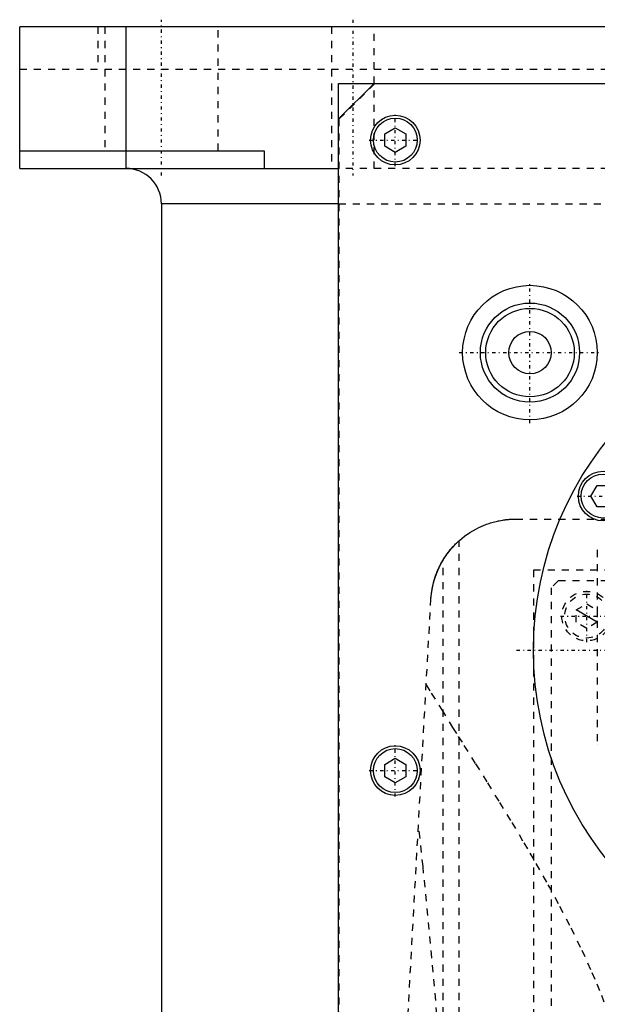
# Model space of a CAD drawing. Extents: x -120 to 120, y -82 to 389.
# Tile 4 of 8: x -120 to -39, y 250 to 389. Entities that reach past the tile are written whole.
import ezdxf

# ---------------------------------------------------------------- set-up
doc = ezdxf.new("R2010")
doc.units = 0
doc.linetypes.add('CENTER', pattern=[1.5, 0.45, -0.5, 0.05, -0.5])
doc.linetypes.add('DASHED', pattern=[2, 1, -1])
for name, color, linetype in [('AM_0', 7, 'CONTINUOUS'), ('AM_10', 7, 'CONTINUOUS'), ('AM_3', 7, 'DASHED'), ('AM_7', 7, 'CENTER')]:
    doc.layers.add(name, color=color, linetype=linetype)

msp = doc.modelspace()

# ---------------------------------------------------------------- linework, layer by layer
at = {"layer": 'AM_0', "color": 7, "linetype": 'CONTINUOUS'}
for p, q in [((-120, 368), (-120, 388)), ((120, 388), (-120, 388)), ((-105, 368), (-105, 388)), ((-70, 380), (-75, 375)), ((-75, 380), (75, 380)), ((-75, 68), (-75, 380)), ((-68.5, 372.87), (-67, 373.73)), ((-68.5, 371.13), (-68.5, 372.87)), ((-67, 373.73), (-65.5, 372.87)), ((-65.5, 372.87), (-65.5, 371.13)), ((-67, 370.27), (-68.5, 371.13)), ((-65.5, 371.13), (-67, 370.27)), ((-120, 370.5), (-85.5, 370.5)), ((-85.5, 370.5), (-85.5, 368)), ((-120, 368), (-75, 368)), ((-100, 363), (-100, 25)), ((-75, 363), (-100, 363)), ((-39.4, 321.75), (-38.54, 323.25)), ((-38.54, 323.25), (-36.81, 323.25)), ((-38.54, 320.25), (-39.4, 321.75)), ((-36.81, 320.25), (-38.54, 320.25)), ((-68.5, 283.87), (-67, 284.73)), ((-68.5, 282.13), (-68.5, 283.87)), ((-67, 284.73), (-65.5, 283.87)), ((-65.5, 283.87), (-65.5, 282.13)), ((-67, 281.27), (-68.5, 282.13)), ((-65.5, 282.13), (-67, 281.27))]:
    msp.add_line(p, q, dxfattribs=at)
for centre, radius in [((-67, 372), 3.5), ((-67, 372), 3.1), ((-48, 342), 9.5), ((-48, 342), 7), ((-48, 342), 6.25), ((0, 300), 47.5), ((-48, 342), 3), ((-37.67, 321.75), 3.5), ((-37.67, 321.75), 3.1), ((-67, 283), 3.5), ((-67, 283), 3.1)]:
    msp.add_circle(centre, radius, dxfattribs=at)
msp.add_arc((-105, 363), 5, 0, 90, dxfattribs=at)
at = {"layer": 'AM_10', "color": 7, "linetype": 'CONTINUOUS'}
msp.add_line((-38.5, 303.93), (-41.5, 305.67), dxfattribs=at)
at = {"layer": 'AM_3', "color": 6, "linetype": 'DASHED'}
for p, q in [((-108.97, 388), (-108.97, 382)), ((-108, 388), (-108, 370.5)), ((-92, 370.5), (-92, 388)), ((-76, 388), (-76, 368)), ((-70, 368), (-70, 388)), ((-120, 382), (120, 382)), ((-69.95, 379.95), (-74.95, 374.95)), ((69.95, 379.95), (-69.95, 379.95)), ((-74.95, 374.95), (-74.95, 69.05)), ((75, 368), (-75, 368)), ((-75, 363), (75, 363)), ((-50, 318.5), (50, 318.5)), ((-58, 116.6), (-58, 315.44)), ((-38.5, 314.14), (-38.5, 286.63)), ((-60.27, 116.6), (-60.27, 312.71)), ((-47.5, 311.3), (-47.5, 218.3)), ((47.5, 311.3), (-47.5, 311.3)), ((-44, 309.8), (-45, 308.8)), ((-45, 308.8), (-45, 221.8)), ((43, 309.8), (-44, 309.8)), ((-72.48, 116.6), (-61.98, 307.16)), ((-41.5, 305.67), (-40, 306.53)), ((-40, 306.53), (-38.5, 305.67)), ((-41.5, 303.93), (-41.5, 305.67)), ((-38.5, 305.67), (-38.5, 303.93)), ((-40, 303.07), (-41.5, 303.93)), ((-38.5, 303.93), (-40, 303.07))]:
    msp.add_line(p, q, dxfattribs=at)
for points in [[(-61.98, 307.16, 0), (-61.95, 307.64, 0), (-61.82, 308.58, 0), (-61.62, 309.5, 0), (-61.49, 309.95, 0), (-61.35, 310.4, 0), (-61.02, 311.26, 0), (-60.62, 312.08, 0), (-60.17, 312.87, 0), (-59.67, 313.61, 0), (-59.12, 314.3, 0), (-58.83, 314.63, 0), (-58.52, 314.95, 0), (-57.89, 315.54, 0), (-57.22, 316.09, 0), (-56.49, 316.59, 0), (-55.66, 317.08, 0), (-55.13, 317.35, 0), (-54.97, 317.42, 0), (-54.8, 317.5, 0), (-54.72, 317.53, 0), (-54.64, 317.57, 0), (-54.47, 317.64, 0), (-54.3, 317.7, 0), (-54.21, 317.74, 0), (-54.12, 317.77, 0), (-53.94, 317.83, 0), (-53.76, 317.9, 0), (-53.67, 317.93, 0), (-53.57, 317.96, 0), (-53.38, 318.01, 0), (-53.19, 318.07, 0), (-52.99, 318.12, 0), (-52.79, 318.17, 0), (-52.57, 318.22, 0), (-52.46, 318.24, 0), (-52.35, 318.27, 0), (-52.11, 318.31, 0), (-51.85, 318.36, 0), (-51.7, 318.38, 0), (-51.66, 318.39, 0), (-51.61, 318.39, 0), (-51.59, 318.39, 0), (-51.57, 318.4, 0), (-51.52, 318.4, 0), (-51.48, 318.41, 0), (-51.43, 318.41, 0), (-51.39, 318.42, 0), (-51.34, 318.42, 0), (-51.32, 318.43, 0), (-51.29, 318.43, 0), (-51.25, 318.44, 0), (-51.2, 318.44, 0), (-51.15, 318.44, 0), (-51.11, 318.45, 0), (-51.06, 318.45, 0), (-51.03, 318.46, 0), (-51.01, 318.46, 0), (-50.96, 318.46, 0), (-50.91, 318.47, 0), (-50.89, 318.47, 0), (-50.87, 318.47, 0), (-50.82, 318.47, 0), (-50.77, 318.48, 0), (-50.74, 318.48, 0), (-50.72, 318.48, 0), (-50.67, 318.48, 0), (-50.62, 318.48, 0), (-50.57, 318.49, 0), (-50.52, 318.49, 0), (-50.47, 318.49, 0), (-50.45, 318.49, 0), (-50.42, 318.49, 0), (-50.37, 318.49, 0), (-50.32, 318.5, 0), (-50.27, 318.5, 0), (-50.22, 318.5, 0), (-50.17, 318.5, 0), (-50.15, 318.5, 0), (-50.12, 318.5, 0), (-50.07, 318.5, 0), (-50.02, 318.5, 0), (-50, 318.5, 0)], [(-60.27, 312.71, 0), (-60.18, 312.86, 0), (-59.99, 313.14, 0), (-59.8, 313.42, 0), (-59.71, 313.56, 0), (-59.61, 313.69, 0), (-59.42, 313.93, 0), (-59.24, 314.16, 0), (-59.07, 314.36, 0), (-58.91, 314.54, 0), (-58.76, 314.7, 0), (-58.69, 314.78, 0), (-58.62, 314.85, 0), (-58.49, 314.99, 0), (-58.37, 315.1, 0), (-58.26, 315.2, 0), (-58.18, 315.28, 0), (-58.11, 315.35, 0), (-58.08, 315.37, 0), (-58.05, 315.4, 0), (-58.02, 315.43, 0), (-58, 315.44, 0), (-58, 315.44, 0)], [(-38.5, 313.65, 0), (-38.5, 313.64, 0)], [(-61.98, 307.16, 0), (-61.97, 307.32, 0), (-61.94, 307.65, 0), (-61.91, 307.97, 0), (-61.89, 308.13, 0), (-61.86, 308.3, 0), (-61.81, 308.62, 0), (-61.75, 308.94, 0), (-61.68, 309.26, 0), (-61.6, 309.57, 0), (-61.51, 309.89, 0), (-61.47, 310.04, 0), (-61.42, 310.2, 0), (-61.31, 310.51, 0), (-61.2, 310.81, 0), (-61.08, 311.11, 0), (-60.95, 311.41, 0), (-60.81, 311.71, 0), (-60.74, 311.86, 0), (-60.66, 312, 0), (-60.51, 312.29, 0), (-60.35, 312.57, 0), (-60.27, 312.71, 0)], [(-62.65, 295.09, 0), (-61.93, 293.93, 0), (-60.45, 291.56, 0), (-58.91, 289.09, 0), (-58.12, 287.83, 0), (-57.31, 286.55, 0), (-55.67, 283.93, 0), (-53.99, 281.25, 0), (-52.29, 278.49, 0), (-50.57, 275.67, 0), (-48.86, 272.8, 0), (-48, 271.34, 0), (-47.15, 269.87, 0), (-45.46, 266.88, 0), (-43.81, 263.86, 0), (-42.22, 260.78, 0), (-40.69, 257.66, 0), (-39.26, 254.49, 0), (-38.58, 252.89, 0), (-37.93, 251.27, 0), (-36.74, 248, 0), (-35.7, 244.68, 0), (-35.25, 243, 0)], [(-38.5, 286.63, 0), (-38.5, 286.62, 0)], [(-60, 235.17, 0), (-60.6, 242.59, 0), (-61.84, 256.58, 0), (-63.09, 269.45, 0), (-63.73, 275.44, 0)]]:
    msp.add_polyline3d(points, dxfattribs=at)
for radius in [3.5, 3.1]:
    msp.add_circle((-40, 304.8), radius, dxfattribs=at)
at = {"layer": 'AM_7', "color": 4, "linetype": 'CENTER'}
for p, q in [((-100, 367), (-100, 389)), ((-73, 389), (-73, 367)), ((-67, 368.32), (-67, 375.68)), ((-70.68, 372), (-63.33, 372)), ((-48, 332.02), (-48, 351.98)), ((-57.98, 342), (-38.03, 342)), ((-41.35, 321.75), (-34, 321.75)), ((-40, 301.12), (-40, 308.48)), ((-43.68, 304.8), (-36.33, 304.8)), ((-49.88, 300), (49.87, 300)), ((-67, 279.32), (-67, 286.68)), ((-70.68, 283), (-63.33, 283))]:
    msp.add_line(p, q, dxfattribs=at)

doc.saveas('drawing.dxf')
